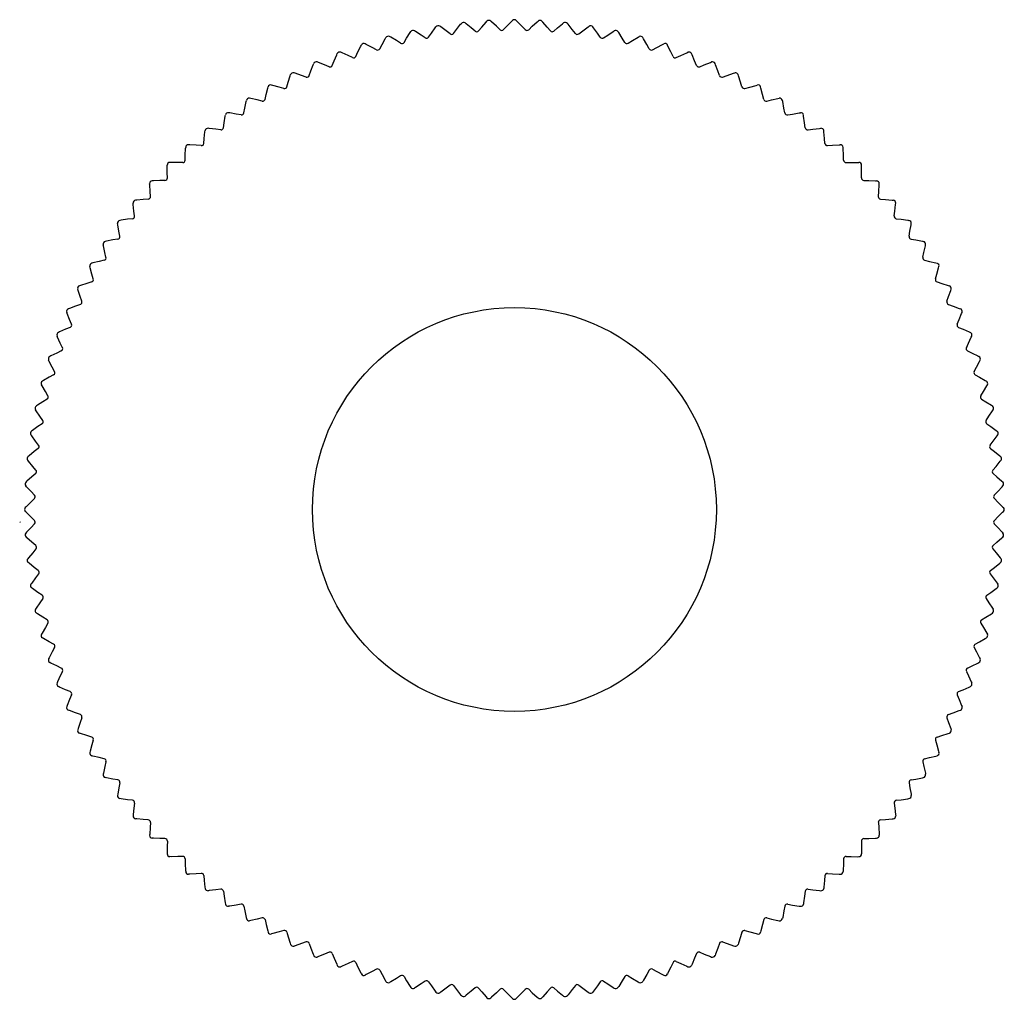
# Model space of a CAD drawing. Header units: millimetres. Extents: x 191.4 to 252.3, y 201.3 to 261.9.
import ezdxf

# ---------------------------------------------------------------- set-up
doc = ezdxf.new("R2010")
doc.units = ezdxf.units.MM
doc.layers.add('Default', color=7, linetype='Continuous')

msp = doc.modelspace()

# ---------------------------------------------------------------- linework, layer by layer
at = {"layer": 'Default', "color": 7, "linetype": 'Continuous'}
for p, q in [((217.112, 261.413), (217.158, 261.476)), ((217.456, 261.468), (217.393, 261.513)), ((217.783, 261.227), (217.456, 261.468)), ((218.427, 261.311), (218.679, 261.629)), ((218.679, 261.629), (218.729, 261.689)), ((219.026, 261.665), (218.965, 261.713)), ((219.34, 261.407), (219.026, 261.665)), ((219.786, 261.223), (219.987, 261.458)), ((219.987, 261.458), (220.256, 261.762)), ((220.256, 261.762), (220.308, 261.819)), ((220.604, 261.78), (220.546, 261.832)), ((220.904, 261.506), (220.604, 261.78)), ((221.128, 261.293), (220.904, 261.506)), ((221.34, 261.299), (221.552, 261.523)), ((221.552, 261.523), (221.837, 261.813)), ((221.837, 261.813), (221.893, 261.867)), ((222.186, 261.813), (222.13, 261.867)), ((222.471, 261.523), (222.186, 261.813)), ((222.683, 261.299), (222.471, 261.523)), ((222.895, 261.293), (223.119, 261.506)), ((223.119, 261.506), (223.419, 261.78)), ((223.419, 261.78), (223.477, 261.832)), ((223.767, 261.762), (223.715, 261.819)), ((224.036, 261.458), (223.767, 261.762)), ((224.237, 261.223), (224.036, 261.458)), ((224.683, 261.407), (224.997, 261.665)), ((224.997, 261.665), (225.058, 261.713)), ((225.344, 261.629), (225.294, 261.689)), ((225.597, 261.311), (225.344, 261.629)), ((226.24, 261.227), (226.567, 261.468)), ((226.567, 261.468), (226.63, 261.513)), ((226.911, 261.413), (226.865, 261.476)), ((214.359, 260.828), (214.291, 260.866)), ((214.709, 260.622), (214.359, 260.828)), ((215.34, 260.774), (215.558, 261.116)), ((215.558, 261.116), (215.601, 261.181)), ((215.899, 261.189), (215.834, 261.23)), ((216.238, 260.965), (215.899, 261.189)), ((216.493, 260.789), (216.238, 260.965)), ((216.701, 260.828), (216.876, 261.083)), ((216.876, 261.083), (217.112, 261.413)), ((218.028, 261.038), (217.783, 261.227)), ((218.239, 261.066), (218.427, 261.311)), ((219.574, 261.206), (219.34, 261.407)), ((224.449, 261.206), (224.683, 261.407)), ((225.784, 261.066), (225.597, 261.311)), ((225.995, 261.038), (226.24, 261.227)), ((227.147, 261.083), (226.911, 261.413)), ((227.322, 260.828), (227.147, 261.083)), ((227.53, 260.789), (227.785, 260.965)), ((227.785, 260.965), (228.124, 261.189)), ((228.124, 261.189), (228.189, 261.23)), ((228.465, 261.116), (228.422, 261.181)), ((228.683, 260.774), (228.465, 261.116)), ((229.314, 260.622), (229.664, 260.828)), ((229.664, 260.828), (229.732, 260.866)), ((212.326, 259.916), (212.508, 260.28)), ((212.508, 260.28), (212.544, 260.348)), ((212.839, 260.387), (212.77, 260.422)), ((213.2, 260.2), (212.839, 260.387)), ((213.675, 260.113), (213.822, 260.385)), ((213.822, 260.385), (214.022, 260.738)), ((214.022, 260.738), (214.062, 260.805)), ((214.972, 260.46), (214.709, 260.622)), ((215.179, 260.51), (215.34, 260.774)), ((228.844, 260.51), (228.683, 260.774)), ((229.051, 260.46), (229.314, 260.622)), ((230.001, 260.738), (229.961, 260.805)), ((230.201, 260.385), (230.001, 260.738)), ((230.348, 260.113), (230.201, 260.385)), ((230.823, 260.2), (231.184, 260.387)), ((231.184, 260.387), (231.253, 260.422)), ((231.515, 260.28), (231.479, 260.348)), ((231.697, 259.916), (231.515, 260.28)), ((210.857, 259.371), (211.019, 259.743)), ((211.019, 259.743), (211.052, 259.814)), ((211.345, 259.868), (211.274, 259.899)), ((211.715, 259.7), (211.345, 259.868)), ((211.993, 259.566), (211.715, 259.7)), ((212.194, 259.637), (212.326, 259.916)), ((213.471, 260.052), (213.2, 260.2)), ((230.552, 260.052), (230.823, 260.2)), ((231.829, 259.637), (231.697, 259.916)), ((232.03, 259.566), (232.308, 259.7)), ((232.308, 259.7), (232.678, 259.868)), ((232.678, 259.868), (232.749, 259.899)), ((233.004, 259.743), (232.971, 259.814)), ((233.166, 259.371), (233.004, 259.743)), ((209.419, 258.749), (209.561, 259.129)), ((209.561, 259.129), (209.59, 259.201)), ((209.88, 259.271), (209.807, 259.298)), ((210.258, 259.122), (209.88, 259.271)), ((210.543, 259.004), (210.258, 259.122)), ((210.739, 259.085), (210.857, 259.371)), ((233.284, 259.085), (233.166, 259.371)), ((233.48, 259.004), (233.765, 259.122)), ((233.765, 259.122), (234.143, 259.271)), ((234.143, 259.271), (234.216, 259.298)), ((234.462, 259.129), (234.433, 259.201)), ((234.604, 258.749), (234.462, 259.129)), ((208.015, 258.053), (208.137, 258.44)), ((208.137, 258.44), (208.162, 258.513)), ((208.448, 258.598), (208.374, 258.621)), ((208.833, 258.47), (208.448, 258.598)), ((209.124, 258.366), (208.833, 258.47)), ((209.316, 258.457), (209.419, 258.749)), ((234.707, 258.457), (234.604, 258.749)), ((234.899, 258.366), (235.19, 258.47)), ((235.19, 258.47), (235.575, 258.598)), ((235.575, 258.598), (235.649, 258.621)), ((235.886, 258.44), (235.861, 258.513)), ((236.008, 258.053), (235.886, 258.44)), ((207.053, 257.851), (206.978, 257.871)), ((207.445, 257.743), (207.053, 257.851)), ((207.928, 257.756), (208.015, 258.053)), ((236.095, 257.756), (236.008, 258.053)), ((236.578, 257.743), (236.97, 257.851)), ((236.97, 257.851), (237.045, 257.871)), ((206.578, 256.983), (206.649, 257.284)), ((206.649, 257.284), (206.751, 257.677)), ((206.751, 257.677), (206.772, 257.752)), ((207.741, 257.655), (207.445, 257.743)), ((236.282, 257.655), (236.578, 257.743)), ((237.272, 257.677), (237.251, 257.752)), ((237.374, 257.284), (237.272, 257.677)), ((237.445, 256.983), (237.374, 257.284)), ((205.326, 256.445), (205.407, 256.843)), ((205.407, 256.843), (205.424, 256.918)), ((205.7, 257.032), (205.624, 257.048)), ((206.096, 256.945), (205.7, 257.032)), ((206.397, 256.872), (206.096, 256.945)), ((237.626, 256.872), (237.927, 256.945)), ((237.927, 256.945), (238.323, 257.032)), ((238.323, 257.032), (238.399, 257.048)), ((238.616, 256.843), (238.599, 256.918)), ((238.697, 256.445), (238.616, 256.843)), ((204.109, 255.939), (204.122, 256.015)), ((204.391, 256.144), (204.314, 256.155)), ((204.791, 256.077), (204.391, 256.144)), ((205.095, 256.02), (204.791, 256.077)), ((205.27, 256.141), (205.326, 256.445)), ((238.753, 256.141), (238.697, 256.445)), ((238.928, 256.02), (239.232, 256.077)), ((239.232, 256.077), (239.632, 256.144)), ((239.632, 256.144), (239.709, 256.155)), ((239.914, 255.939), (239.901, 256.015)), ((204.008, 255.231), (204.048, 255.537)), ((204.048, 255.537), (204.109, 255.939)), ((239.975, 255.537), (239.914, 255.939)), ((240.015, 255.231), (239.975, 255.537)), ((202.82, 254.564), (202.859, 254.969)), ((202.859, 254.969), (202.868, 255.046)), ((203.13, 255.188), (203.053, 255.195)), ((203.533, 255.142), (203.13, 255.188)), ((203.84, 255.102), (203.533, 255.142)), ((240.183, 255.102), (240.49, 255.142)), ((240.49, 255.142), (240.893, 255.188)), ((240.893, 255.188), (240.97, 255.195)), ((241.164, 254.969), (241.155, 255.046)), ((241.203, 254.564), (241.164, 254.969)), ((201.921, 254.167), (201.844, 254.171)), ((202.326, 254.143), (201.921, 254.167)), ((202.634, 254.118), (202.326, 254.143)), ((202.796, 254.256), (202.82, 254.564)), ((241.227, 254.256), (241.203, 254.564)), ((241.389, 254.118), (241.697, 254.143)), ((241.697, 254.143), (242.102, 254.167)), ((242.102, 254.167), (242.179, 254.171)), ((201.636, 253.22), (201.644, 253.529)), ((201.644, 253.529), (201.662, 253.934)), ((201.662, 253.934), (201.667, 254.012)), ((242.361, 253.934), (242.356, 254.012)), ((242.379, 253.529), (242.361, 253.934)), ((242.387, 253.22), (242.379, 253.529)), ((200.521, 252.839), (200.521, 252.916)), ((200.767, 253.085), (200.69, 253.084)), ((201.173, 253.082), (200.767, 253.085)), ((201.482, 253.073), (201.173, 253.082)), ((242.541, 253.073), (242.85, 253.082)), ((242.85, 253.082), (243.256, 253.085)), ((243.256, 253.085), (243.333, 253.084)), ((243.502, 252.839), (243.502, 252.916)), ((200.524, 252.433), (200.521, 252.839)), ((200.532, 252.124), (200.524, 252.433)), ((243.491, 252.124), (243.499, 252.433)), ((243.499, 252.433), (243.502, 252.839)), ((199.438, 251.685), (199.435, 251.762)), ((199.463, 251.279), (199.438, 251.685)), ((199.671, 251.944), (199.594, 251.939)), ((200.077, 251.962), (199.671, 251.944)), ((200.386, 251.97), (200.077, 251.962)), ((243.637, 251.97), (243.946, 251.962)), ((243.946, 251.962), (244.352, 251.944)), ((244.352, 251.944), (244.429, 251.939)), ((244.56, 251.279), (244.585, 251.685)), ((244.585, 251.685), (244.588, 251.762)), ((199.487, 250.971), (199.463, 251.279)), ((244.536, 250.971), (244.56, 251.279)), ((198.418, 250.476), (198.41, 250.553)), ((198.463, 250.072), (198.418, 250.476)), ((198.637, 250.747), (198.56, 250.738)), ((199.041, 250.786), (198.637, 250.747)), ((199.349, 250.81), (199.041, 250.786)), ((244.674, 250.81), (244.982, 250.786)), ((244.982, 250.786), (245.386, 250.747)), ((245.386, 250.747), (245.463, 250.738)), ((245.56, 250.072), (245.605, 250.476)), ((245.605, 250.476), (245.613, 250.553)), ((198.504, 249.766), (198.463, 250.072)), ((245.519, 249.766), (245.56, 250.072)), ((197.462, 249.215), (197.451, 249.292)), ((197.667, 249.497), (197.59, 249.484)), ((198.068, 249.557), (197.667, 249.497)), ((198.375, 249.597), (198.068, 249.557)), ((245.648, 249.597), (245.955, 249.557)), ((245.955, 249.557), (246.356, 249.497)), ((246.356, 249.497), (246.433, 249.484)), ((246.561, 249.215), (246.572, 249.292)), ((197.529, 248.815), (197.462, 249.215)), ((197.585, 248.511), (197.529, 248.815)), ((246.438, 248.511), (246.494, 248.815)), ((246.494, 248.815), (246.561, 249.215)), ((196.763, 248.199), (196.688, 248.182)), ((197.161, 248.28), (196.763, 248.199)), ((197.465, 248.336), (197.161, 248.28)), ((246.558, 248.336), (246.862, 248.28)), ((246.862, 248.28), (247.26, 248.199)), ((247.26, 248.199), (247.335, 248.182)), ((196.573, 247.906), (196.558, 247.982)), ((196.661, 247.51), (196.573, 247.906)), ((196.733, 247.209), (196.661, 247.51)), ((247.29, 247.209), (247.362, 247.51)), ((247.362, 247.51), (247.45, 247.906)), ((247.45, 247.906), (247.465, 247.982)), ((195.929, 246.854), (195.854, 246.834)), ((196.322, 246.956), (195.929, 246.854)), ((196.622, 247.028), (196.322, 246.956)), ((247.401, 247.028), (247.701, 246.956)), ((247.701, 246.956), (248.094, 246.854)), ((248.094, 246.854), (248.169, 246.834)), ((195.754, 246.552), (195.735, 246.628)), ((195.863, 246.161), (195.754, 246.552)), ((248.16, 246.161), (248.269, 246.552)), ((248.269, 246.552), (248.288, 246.628)), ((195.553, 245.591), (195.166, 245.468)), ((195.85, 245.678), (195.553, 245.591)), ((195.951, 245.865), (195.863, 246.161)), ((248.072, 245.865), (248.16, 246.161)), ((248.173, 245.678), (248.47, 245.591)), ((248.47, 245.591), (248.857, 245.468)), ((195.008, 245.158), (194.984, 245.232)), ((195.136, 244.773), (195.008, 245.158)), ((195.166, 245.468), (195.092, 245.444)), ((248.857, 245.468), (248.931, 245.444)), ((248.887, 244.773), (249.015, 245.158)), ((249.015, 245.158), (249.039, 245.232)), ((195.24, 244.481), (195.136, 244.773)), ((248.783, 244.481), (248.887, 244.773)), ((194.335, 243.726), (194.308, 243.799)), ((194.477, 244.044), (194.404, 244.016)), ((194.857, 244.187), (194.477, 244.044)), ((195.148, 244.29), (194.857, 244.187)), ((248.875, 244.29), (249.166, 244.187)), ((249.166, 244.187), (249.546, 244.044)), ((249.546, 244.044), (249.619, 244.016)), ((249.688, 243.726), (249.715, 243.799)), ((194.483, 243.348), (194.335, 243.726)), ((194.602, 243.063), (194.483, 243.348)), ((249.421, 243.063), (249.54, 243.348)), ((249.54, 243.348), (249.688, 243.726)), ((193.863, 242.586), (193.792, 242.554)), ((194.235, 242.748), (193.863, 242.586)), ((194.521, 242.866), (194.235, 242.748)), ((249.502, 242.866), (249.788, 242.748)), ((249.788, 242.748), (250.16, 242.586)), ((250.16, 242.586), (250.231, 242.554)), ((193.738, 242.261), (193.707, 242.332)), ((193.906, 241.891), (193.738, 242.261)), ((250.117, 241.891), (250.285, 242.261)), ((250.285, 242.261), (250.316, 242.332)), ((193.968, 241.412), (193.689, 241.279)), ((194.039, 241.612), (193.906, 241.891)), ((249.984, 241.612), (250.117, 241.891)), ((250.055, 241.412), (250.334, 241.279)), ((193.218, 240.766), (193.184, 240.836)), ((193.406, 240.406), (193.218, 240.766)), ((193.326, 241.098), (193.257, 241.062)), ((193.689, 241.279), (193.326, 241.098)), ((250.334, 241.279), (250.697, 241.098)), ((250.618, 240.406), (250.805, 240.766)), ((250.697, 241.098), (250.766, 241.062)), ((250.805, 240.766), (250.839, 240.836)), ((193.553, 240.135), (193.406, 240.406)), ((250.47, 240.135), (250.618, 240.406)), ((192.868, 239.584), (192.801, 239.544)), ((193.221, 239.784), (192.868, 239.584)), ((193.493, 239.931), (193.221, 239.784)), ((250.53, 239.931), (250.802, 239.784)), ((250.802, 239.784), (251.155, 239.584)), ((251.155, 239.584), (251.222, 239.544)), ((192.778, 239.247), (192.74, 239.314)), ((192.984, 238.897), (192.778, 239.247)), ((193.145, 238.634), (192.984, 238.897)), ((250.878, 238.634), (251.039, 238.897)), ((251.039, 238.897), (251.245, 239.247)), ((251.245, 239.247), (251.283, 239.314)), ((193.096, 238.427), (192.832, 238.266)), ((250.927, 238.427), (251.191, 238.266)), ((192.417, 237.707), (192.376, 237.772)), ((192.641, 237.368), (192.417, 237.707)), ((192.49, 238.047), (192.425, 238.005)), ((192.832, 238.266), (192.49, 238.047)), ((251.191, 238.266), (251.533, 238.047)), ((251.382, 237.368), (251.606, 237.707)), ((251.533, 238.047), (251.598, 238.005)), ((251.606, 237.707), (251.647, 237.772)), ((192.817, 237.113), (192.641, 237.368)), ((251.207, 237.113), (251.382, 237.368)), ((192.192, 236.494), (192.13, 236.447)), ((192.523, 236.73), (192.192, 236.494)), ((192.778, 236.904), (192.523, 236.73)), ((251.245, 236.904), (251.5, 236.73)), ((251.5, 236.73), (251.831, 236.494)), ((251.831, 236.494), (251.893, 236.447)), ((192.138, 236.149), (192.093, 236.212)), ((192.379, 235.823), (192.138, 236.149)), ((251.644, 235.823), (251.885, 236.149)), ((251.885, 236.149), (251.93, 236.212)), ((192.54, 235.367), (192.294, 235.179)), ((192.568, 235.578), (192.379, 235.823)), ((251.455, 235.578), (251.644, 235.823)), ((251.483, 235.367), (251.729, 235.179)), ((191.94, 234.58), (191.892, 234.64)), ((191.977, 234.926), (191.917, 234.877)), ((192.294, 235.179), (191.977, 234.926)), ((251.729, 235.179), (252.046, 234.926)), ((252.046, 234.926), (252.106, 234.877)), ((252.083, 234.58), (252.131, 234.64)), ((192.199, 234.266), (191.94, 234.58)), ((192.4, 234.031), (192.199, 234.266)), ((251.623, 234.031), (251.824, 234.266)), ((251.824, 234.266), (252.083, 234.58)), ((192.148, 233.619), (191.844, 233.35)), ((192.383, 233.82), (192.148, 233.619)), ((251.64, 233.82), (251.875, 233.619)), ((251.875, 233.619), (252.179, 233.35)), ((191.825, 233.002), (191.774, 233.06)), ((191.844, 233.35), (191.787, 233.297)), ((192.1, 232.702), (191.825, 233.002)), ((251.923, 232.702), (252.198, 233.002)), ((252.179, 233.35), (252.236, 233.297)), ((252.198, 233.002), (252.249, 233.06)), ((192.307, 232.266), (192.083, 232.053)), ((192.313, 232.478), (192.1, 232.702)), ((251.71, 232.478), (251.923, 232.702)), ((251.716, 232.266), (251.94, 232.053)), ((191.793, 231.769), (191.739, 231.713)), ((192.083, 232.053), (191.793, 231.769)), ((251.94, 232.053), (252.23, 231.769)), ((252.23, 231.769), (252.284, 231.713)), ((191.793, 231.42), (191.739, 231.475)), ((192.083, 231.135), (191.793, 231.42)), ((192.307, 230.923), (192.083, 231.135)), ((251.716, 230.923), (251.94, 231.135)), ((251.94, 231.135), (252.23, 231.42)), ((252.23, 231.42), (252.284, 231.475)), ((191.413, 230.819), (191.394, 230.84)), ((191.413, 230.819), (191.395, 230.797)), ((192.1, 230.486), (191.825, 230.187)), ((192.313, 230.71), (192.1, 230.486)), ((251.71, 230.71), (251.923, 230.486)), ((251.923, 230.486), (252.198, 230.187)), ((191.825, 230.187), (191.774, 230.129)), ((191.844, 229.839), (191.787, 229.891)), ((192.148, 229.569), (191.844, 229.839)), ((251.875, 229.569), (252.179, 229.839)), ((252.179, 229.839), (252.236, 229.891)), ((252.198, 230.187), (252.249, 230.129)), ((192.383, 229.369), (192.148, 229.569)), ((192.4, 229.157), (192.199, 228.922)), ((251.623, 229.157), (251.824, 228.922)), ((251.64, 229.369), (251.875, 229.569)), ((191.94, 228.609), (191.892, 228.548)), ((192.199, 228.922), (191.94, 228.609)), ((251.824, 228.922), (252.083, 228.609)), ((252.083, 228.609), (252.131, 228.548)), ((191.977, 228.262), (191.917, 228.312)), ((192.294, 228.009), (191.977, 228.262)), ((192.54, 227.821), (192.294, 228.009)), ((251.483, 227.821), (251.729, 228.009)), ((251.729, 228.009), (252.046, 228.262)), ((252.046, 228.262), (252.106, 228.312)), ((192.379, 227.366), (192.138, 227.039)), ((192.568, 227.611), (192.379, 227.366)), ((251.455, 227.611), (251.644, 227.366)), ((251.644, 227.366), (251.885, 227.039)), ((192.138, 227.039), (192.093, 226.976)), ((192.192, 226.695), (192.13, 226.741)), ((192.523, 226.459), (192.192, 226.695)), ((251.5, 226.459), (251.831, 226.695)), ((251.831, 226.695), (251.893, 226.741)), ((251.885, 227.039), (251.93, 226.976)), ((192.778, 226.284), (192.523, 226.459)), ((251.245, 226.284), (251.5, 226.459)), ((192.417, 225.482), (192.376, 225.417)), ((192.641, 225.821), (192.417, 225.482)), ((192.817, 226.075), (192.641, 225.821)), ((251.207, 226.075), (251.382, 225.821)), ((251.382, 225.821), (251.606, 225.482)), ((251.606, 225.482), (251.647, 225.417)), ((192.49, 225.141), (192.425, 225.184)), ((192.832, 224.923), (192.49, 225.141)), ((193.096, 224.761), (192.832, 224.923)), ((250.927, 224.761), (251.191, 224.923)), ((251.191, 224.923), (251.533, 225.141)), ((251.533, 225.141), (251.598, 225.184)), ((192.984, 224.291), (192.778, 223.941)), ((193.145, 224.555), (192.984, 224.291)), ((250.878, 224.555), (251.039, 224.291)), ((251.039, 224.291), (251.245, 223.941)), ((192.778, 223.941), (192.74, 223.874)), ((251.245, 223.941), (251.283, 223.874)), ((192.868, 223.605), (192.801, 223.644)), ((193.221, 223.405), (192.868, 223.605)), ((193.493, 223.257), (193.221, 223.405)), ((193.553, 223.054), (193.406, 222.782)), ((250.47, 223.054), (250.618, 222.782)), ((250.53, 223.257), (250.802, 223.405)), ((250.802, 223.405), (251.155, 223.605)), ((251.155, 223.605), (251.222, 223.644)), ((193.406, 222.782), (193.218, 222.422)), ((250.618, 222.782), (250.805, 222.422)), ((193.218, 222.422), (193.184, 222.353)), ((193.326, 222.09), (193.257, 222.126)), ((193.689, 221.909), (193.326, 222.09)), ((193.968, 221.776), (193.689, 221.909)), ((250.055, 221.776), (250.334, 221.909)), ((250.334, 221.909), (250.697, 222.09)), ((250.697, 222.09), (250.766, 222.126)), ((250.805, 222.422), (250.839, 222.353)), ((193.906, 221.297), (193.738, 220.928)), ((194.039, 221.576), (193.906, 221.297)), ((249.984, 221.576), (250.117, 221.297)), ((250.117, 221.297), (250.285, 220.928)), ((193.738, 220.928), (193.707, 220.857)), ((193.863, 220.602), (193.792, 220.634)), ((194.235, 220.44), (193.863, 220.602)), ((249.788, 220.44), (250.16, 220.602)), ((250.16, 220.602), (250.231, 220.634)), ((250.285, 220.928), (250.316, 220.857)), ((194.521, 220.322), (194.235, 220.44)), ((194.602, 220.126), (194.483, 219.84)), ((249.421, 220.126), (249.54, 219.84)), ((249.502, 220.322), (249.788, 220.44)), ((194.335, 219.463), (194.308, 219.39)), ((194.483, 219.84), (194.335, 219.463)), ((249.54, 219.84), (249.688, 219.463)), ((249.688, 219.463), (249.715, 219.39)), ((194.477, 219.144), (194.404, 219.173)), ((194.857, 219.002), (194.477, 219.144)), ((195.148, 218.899), (194.857, 219.002)), ((248.875, 218.899), (249.166, 219.002)), ((249.166, 219.002), (249.546, 219.144)), ((249.546, 219.144), (249.619, 219.173)), ((195.136, 218.416), (195.008, 218.031)), ((195.24, 218.707), (195.136, 218.416)), ((248.783, 218.707), (248.887, 218.416)), ((248.887, 218.416), (249.015, 218.031)), ((195.008, 218.031), (194.984, 217.957)), ((195.166, 217.72), (195.092, 217.745)), ((195.553, 217.598), (195.166, 217.72)), ((195.85, 217.51), (195.553, 217.598)), ((248.173, 217.51), (248.47, 217.598)), ((248.47, 217.598), (248.857, 217.72)), ((248.857, 217.72), (248.931, 217.745)), ((249.015, 218.031), (249.039, 217.957)), ((195.863, 217.027), (195.754, 216.636)), ((195.951, 217.324), (195.863, 217.027)), ((248.072, 217.324), (248.16, 217.027)), ((248.16, 217.027), (248.269, 216.636)), ((195.754, 216.636), (195.735, 216.561)), ((195.929, 216.334), (195.854, 216.355)), ((196.322, 216.232), (195.929, 216.334)), ((247.701, 216.232), (248.094, 216.334)), ((248.094, 216.334), (248.169, 216.355)), ((248.269, 216.636), (248.288, 216.561)), ((196.622, 216.16), (196.322, 216.232)), ((196.733, 215.979), (196.661, 215.679)), ((247.29, 215.979), (247.362, 215.679)), ((247.401, 216.16), (247.701, 216.232)), ((196.573, 215.282), (196.558, 215.206)), ((196.661, 215.679), (196.573, 215.282)), ((247.362, 215.679), (247.45, 215.282)), ((247.45, 215.282), (247.465, 215.206)), ((196.763, 214.99), (196.688, 215.007)), ((197.161, 214.909), (196.763, 214.99)), ((197.465, 214.853), (197.161, 214.909)), ((197.585, 214.678), (197.529, 214.374)), ((246.438, 214.678), (246.494, 214.374)), ((246.558, 214.853), (246.862, 214.909)), ((246.862, 214.909), (247.26, 214.99)), ((247.26, 214.99), (247.335, 215.007)), ((197.462, 213.973), (197.451, 213.897)), ((197.529, 214.374), (197.462, 213.973)), ((246.494, 214.374), (246.561, 213.973)), ((246.561, 213.973), (246.572, 213.897)), ((197.667, 213.691), (197.59, 213.704)), ((198.068, 213.631), (197.667, 213.691)), ((198.375, 213.591), (198.068, 213.631)), ((198.504, 213.423), (198.463, 213.116)), ((245.519, 213.423), (245.56, 213.116)), ((245.648, 213.591), (245.955, 213.631)), ((245.955, 213.631), (246.356, 213.691)), ((246.356, 213.691), (246.433, 213.704)), ((198.418, 212.713), (198.41, 212.635)), ((198.463, 213.116), (198.418, 212.713)), ((245.56, 213.116), (245.605, 212.713)), ((245.605, 212.713), (245.613, 212.635)), ((198.637, 212.442), (198.56, 212.451)), ((199.041, 212.403), (198.637, 212.442)), ((199.349, 212.379), (199.041, 212.403)), ((199.487, 212.217), (199.463, 211.909)), ((244.536, 212.217), (244.56, 211.909)), ((244.674, 212.379), (244.982, 212.403)), ((244.982, 212.403), (245.386, 212.442)), ((245.386, 212.442), (245.463, 212.451)), ((199.438, 211.504), (199.435, 211.426)), ((199.463, 211.909), (199.438, 211.504)), ((244.56, 211.909), (244.585, 211.504)), ((244.585, 211.504), (244.588, 211.426)), ((199.671, 211.245), (199.594, 211.25)), ((200.077, 211.227), (199.671, 211.245)), ((200.386, 211.219), (200.077, 211.227)), ((200.532, 211.065), (200.524, 210.756)), ((243.491, 211.065), (243.499, 210.756)), ((243.637, 211.219), (243.946, 211.227)), ((243.946, 211.227), (244.352, 211.245)), ((244.352, 211.245), (244.429, 211.25)), ((200.524, 210.756), (200.521, 210.35)), ((200.521, 210.35), (200.521, 210.272)), ((243.499, 210.756), (243.502, 210.35)), ((243.502, 210.35), (243.502, 210.272)), ((200.767, 210.103), (200.69, 210.104)), ((201.173, 210.107), (200.767, 210.103)), ((201.482, 210.115), (201.173, 210.107)), ((201.636, 209.969), (201.644, 209.66)), ((201.644, 209.66), (201.662, 209.254)), ((242.379, 209.66), (242.361, 209.254)), ((242.387, 209.969), (242.379, 209.66)), ((242.541, 210.115), (242.85, 210.107)), ((242.85, 210.107), (243.256, 210.103)), ((243.256, 210.103), (243.333, 210.104)), ((201.662, 209.254), (201.667, 209.177)), ((201.921, 209.021), (201.844, 209.018)), ((202.326, 209.045), (201.921, 209.021)), ((202.634, 209.07), (202.326, 209.045)), ((241.389, 209.07), (241.697, 209.045)), ((241.697, 209.045), (242.102, 209.021)), ((242.102, 209.021), (242.179, 209.018)), ((242.361, 209.254), (242.356, 209.177)), ((202.796, 208.932), (202.82, 208.624)), ((202.82, 208.624), (202.859, 208.22)), ((241.203, 208.624), (241.164, 208.22)), ((241.227, 208.932), (241.203, 208.624)), ((202.859, 208.22), (202.868, 208.143)), ((203.13, 208), (203.053, 207.993)), ((203.533, 208.046), (203.13, 208)), ((203.84, 208.087), (203.533, 208.046)), ((204.008, 207.958), (204.048, 207.651)), ((240.015, 207.958), (239.975, 207.651)), ((240.183, 208.087), (240.49, 208.046)), ((240.49, 208.046), (240.893, 208)), ((240.893, 208), (240.97, 207.993)), ((241.164, 208.22), (241.155, 208.143)), ((204.048, 207.651), (204.109, 207.249)), ((204.109, 207.249), (204.122, 207.173)), ((239.914, 207.249), (239.901, 207.173)), ((239.975, 207.651), (239.914, 207.249)), ((204.391, 207.045), (204.314, 207.033)), ((204.791, 207.111), (204.391, 207.045)), ((205.095, 207.168), (204.791, 207.111)), ((205.27, 207.048), (205.326, 206.744)), ((205.326, 206.744), (205.407, 206.346)), ((238.697, 206.744), (238.616, 206.346)), ((238.753, 207.048), (238.697, 206.744)), ((238.928, 207.168), (239.232, 207.111)), ((239.232, 207.111), (239.632, 207.045)), ((239.632, 207.045), (239.709, 207.033)), ((205.407, 206.346), (205.424, 206.27)), ((205.7, 206.156), (205.624, 206.141)), ((206.096, 206.244), (205.7, 206.156)), ((206.397, 206.316), (206.096, 206.244)), ((206.578, 206.205), (206.649, 205.905)), ((237.445, 206.205), (237.374, 205.905)), ((237.626, 206.316), (237.927, 206.244)), ((237.927, 206.244), (238.323, 206.156)), ((238.323, 206.156), (238.399, 206.141)), ((238.616, 206.346), (238.599, 206.27)), ((206.649, 205.905), (206.751, 205.511)), ((206.751, 205.511), (206.772, 205.437)), ((207.445, 205.445), (207.053, 205.337)), ((207.741, 205.534), (207.445, 205.445)), ((207.928, 205.432), (208.015, 205.136)), ((236.095, 205.432), (236.008, 205.136)), ((236.282, 205.534), (236.578, 205.445)), ((236.578, 205.445), (236.97, 205.337)), ((237.272, 205.511), (237.251, 205.437)), ((237.374, 205.905), (237.272, 205.511)), ((207.053, 205.337), (206.978, 205.318)), ((208.015, 205.136), (208.137, 204.749)), ((209.124, 204.822), (208.833, 204.719)), ((234.899, 204.822), (235.19, 204.719)), ((236.008, 205.136), (235.886, 204.749)), ((236.97, 205.337), (237.045, 205.318)), ((208.137, 204.749), (208.162, 204.675)), ((208.448, 204.59), (208.374, 204.567)), ((208.833, 204.719), (208.448, 204.59)), ((209.316, 204.731), (209.419, 204.439)), ((209.419, 204.439), (209.561, 204.059)), ((210.543, 204.185), (210.258, 204.066)), ((233.48, 204.185), (233.765, 204.066)), ((234.604, 204.439), (234.462, 204.059)), ((234.707, 204.731), (234.604, 204.439)), ((235.19, 204.719), (235.575, 204.59)), ((235.575, 204.59), (235.649, 204.567)), ((235.886, 204.749), (235.861, 204.675)), ((209.561, 204.059), (209.59, 203.987)), ((209.88, 203.917), (209.807, 203.89)), ((210.258, 204.066), (209.88, 203.917)), ((210.739, 204.103), (210.857, 203.818)), ((210.857, 203.818), (211.019, 203.445)), ((211.993, 203.622), (211.715, 203.489)), ((212.194, 203.551), (212.326, 203.272)), ((231.829, 203.551), (231.697, 203.272)), ((232.03, 203.622), (232.308, 203.489)), ((233.166, 203.818), (233.004, 203.445)), ((233.284, 204.103), (233.166, 203.818)), ((233.765, 204.066), (234.143, 203.917)), ((234.143, 203.917), (234.216, 203.89)), ((234.462, 204.059), (234.433, 203.987)), ((211.019, 203.445), (211.052, 203.375)), ((211.345, 203.32), (211.274, 203.29)), ((211.715, 203.489), (211.345, 203.32)), ((212.326, 203.272), (212.508, 202.909)), ((213.2, 202.988), (212.839, 202.801)), ((213.471, 203.136), (213.2, 202.988)), ((213.675, 203.076), (213.822, 202.804)), ((230.348, 203.076), (230.201, 202.804)), ((230.552, 203.136), (230.823, 202.988)), ((230.823, 202.988), (231.184, 202.801)), ((231.697, 203.272), (231.515, 202.909)), ((232.308, 203.489), (232.678, 203.32)), ((232.678, 203.32), (232.749, 203.29)), ((233.004, 203.445), (232.971, 203.375)), ((212.508, 202.909), (212.544, 202.84)), ((212.839, 202.801), (212.77, 202.767)), ((213.822, 202.804), (214.022, 202.451)), ((214.022, 202.451), (214.062, 202.384)), ((214.359, 202.36), (214.291, 202.322)), ((214.709, 202.566), (214.359, 202.36)), ((214.972, 202.728), (214.709, 202.566)), ((215.179, 202.679), (215.34, 202.415)), ((215.34, 202.415), (215.558, 202.072)), ((216.493, 202.399), (216.238, 202.224)), ((216.701, 202.361), (216.876, 202.106)), ((227.322, 202.361), (227.147, 202.106)), ((227.53, 202.399), (227.785, 202.224)), ((228.683, 202.415), (228.465, 202.072)), ((228.844, 202.679), (228.683, 202.415)), ((229.051, 202.728), (229.314, 202.566)), ((229.314, 202.566), (229.664, 202.36)), ((229.664, 202.36), (229.732, 202.322)), ((230.001, 202.451), (229.961, 202.384)), ((230.201, 202.804), (230.001, 202.451)), ((231.184, 202.801), (231.253, 202.767)), ((231.515, 202.909), (231.479, 202.84)), ((215.558, 202.072), (215.601, 202.008)), ((215.899, 202), (215.834, 201.958)), ((216.238, 202.224), (215.899, 202)), ((216.876, 202.106), (217.112, 201.775)), ((217.112, 201.775), (217.158, 201.713)), ((217.456, 201.721), (217.393, 201.676)), ((217.783, 201.962), (217.456, 201.721)), ((218.028, 202.15), (217.783, 201.962)), ((218.239, 202.123), (218.427, 201.877)), ((218.427, 201.877), (218.679, 201.56)), ((219.34, 201.781), (219.026, 201.523)), ((219.574, 201.982), (219.34, 201.781)), ((219.786, 201.966), (219.987, 201.73)), ((219.987, 201.73), (220.256, 201.426)), ((221.128, 201.895), (220.904, 201.682)), ((221.34, 201.89), (221.552, 201.665)), ((222.683, 201.89), (222.471, 201.665)), ((222.895, 201.895), (223.119, 201.682)), ((224.036, 201.73), (223.767, 201.426)), ((224.237, 201.966), (224.036, 201.73)), ((224.449, 201.982), (224.683, 201.781)), ((224.683, 201.781), (224.997, 201.523)), ((225.597, 201.877), (225.344, 201.56)), ((225.784, 202.123), (225.597, 201.877)), ((225.995, 202.15), (226.24, 201.962)), ((226.24, 201.962), (226.567, 201.721)), ((226.567, 201.721), (226.63, 201.676)), ((226.911, 201.775), (226.865, 201.713)), ((227.147, 202.106), (226.911, 201.775)), ((227.785, 202.224), (228.124, 202)), ((228.124, 202), (228.189, 201.958)), ((228.465, 202.072), (228.422, 202.008)), ((218.679, 201.56), (218.729, 201.5)), ((219.026, 201.523), (218.965, 201.475)), ((220.256, 201.426), (220.308, 201.369)), ((220.604, 201.408), (220.546, 201.357)), ((220.904, 201.682), (220.604, 201.408)), ((221.552, 201.665), (221.837, 201.376)), ((221.837, 201.376), (221.893, 201.322)), ((222.186, 201.376), (222.13, 201.322)), ((222.471, 201.665), (222.186, 201.376)), ((223.119, 201.682), (223.419, 201.408)), ((223.419, 201.408), (223.477, 201.357)), ((223.767, 201.426), (223.715, 201.369)), ((224.997, 201.523), (225.058, 201.475)), ((225.344, 201.56), (225.294, 201.5))]:
    msp.add_line(p, q, dxfattribs=at)
msp.add_circle((222.012, 231.594), 12.5, dxfattribs=at)
for centre, radius, start, end in [((217.295, 261.374), 0.17, 54.61536, 143.38464), ((218.86, 261.58), 0.17, 51.61536, 140.38464), ((220.434, 261.704), 0.17, 48.61536, 137.38464), ((222.012, 261.745), 0.17, 45.61536, 134.38464), ((223.589, 261.704), 0.17, 42.61536, 131.38464), ((225.163, 261.58), 0.17, 39.61536, 128.38464), ((226.728, 261.374), 0.17, 36.61536, 125.38464), ((214.208, 260.718), 0.17, 60.61536, 149.38464), ((215.743, 261.086), 0.17, 57.61536, 146.38464), ((216.578, 260.913), 0.15, 235.43268, 325.56732), ((218.119, 261.157), 0.15, 232.43268, 322.56732), ((219.672, 261.32), 0.15, 229.43268, 319.56732), ((221.231, 261.402), 0.15, 226.43268, 316.56732), ((222.792, 261.402), 0.15, 223.43268, 313.56732), ((224.351, 261.32), 0.15, 220.43268, 310.56732), ((225.904, 261.157), 0.15, 217.43268, 307.56732), ((227.445, 260.913), 0.15, 214.43268, 304.56732), ((228.28, 261.086), 0.17, 33.61536, 122.38464), ((229.815, 260.718), 0.17, 30.61536, 119.38464), ((212.694, 260.27), 0.17, 63.61536, 152.38464), ((215.051, 260.588), 0.15, 238.43268, 328.56732), ((228.972, 260.588), 0.15, 211.43268, 301.56732), ((231.329, 260.27), 0.17, 27.61536, 116.38464), ((211.206, 259.743), 0.17, 66.61536, 155.38464), ((212.058, 259.702), 0.15, 244.43268, 334.56732), ((213.543, 260.184), 0.15, 241.43268, 331.56732), ((230.48, 260.184), 0.15, 208.43268, 298.56732), ((231.965, 259.702), 0.15, 205.43268, 295.56732), ((232.817, 259.743), 0.17, 24.61536, 113.38464), ((209.748, 259.139), 0.17, 69.61536, 158.38464), ((210.601, 259.142), 0.15, 247.43268, 337.56732), ((233.422, 259.142), 0.15, 202.43268, 292.56732), ((234.275, 259.139), 0.17, 21.61536, 110.38464), ((208.323, 258.459), 0.17, 72.61536, 161.38464), ((209.175, 258.507), 0.15, 250.43268, 340.56732), ((234.848, 258.507), 0.15, 199.43268, 289.56732), ((235.7, 258.459), 0.17, 18.61536, 107.38464), ((206.936, 257.706), 0.17, 75.61536, 164.38464), ((237.087, 257.706), 0.17, 15.61536, 104.38464), ((207.784, 257.799), 0.15, 253.43268, 343.56732), ((236.239, 257.799), 0.15, 196.43268, 286.56732), ((205.59, 256.881), 0.17, 78.61536, 167.38464), ((206.432, 257.018), 0.15, 256.43268, 346.56732), ((237.591, 257.018), 0.15, 193.43268, 283.56732), ((238.433, 256.881), 0.17, 12.61536, 101.38464), ((204.289, 255.987), 0.17, 81.61536, 170.38464), ((205.123, 256.168), 0.15, 259.43268, 349.56732), ((238.901, 256.168), 0.15, 190.43268, 280.56732), ((239.734, 255.987), 0.17, 9.61536, 98.38464), ((203.037, 255.026), 0.17, 84.61536, 173.38464), ((203.86, 255.25), 0.15, 262.43268, 352.56732), ((240.163, 255.25), 0.15, 187.43268, 277.56732), ((240.986, 255.026), 0.17, 6.61536, 95.38464), ((201.836, 254.001), 0.17, 87.61536, 176.38464), ((202.646, 254.268), 0.15, 265.43268, 355.56732), ((241.377, 254.268), 0.15, 184.43268, 274.56732), ((242.187, 254.001), 0.17, 3.61536, 92.38464), ((200.691, 252.914), 0.17, 90.61536, 179.38464), ((201.486, 253.223), 0.15, 268.43268, 358.56732), ((242.537, 253.223), 0.15, 181.43268, 271.56732), ((243.332, 252.914), 0.17, 0.61536, 89.38464), ((199.605, 251.769), 0.17, 93.61536, 182.38464), ((200.382, 252.119), 0.15, 271.43268, 1.56732), ((243.641, 252.119), 0.15, 178.43268, 268.56732), ((244.418, 251.769), 0.17, 357.61536, 86.38464), ((198.58, 250.569), 0.17, 96.61536, 185.38464), ((199.338, 250.959), 0.15, 274.43268, 4.56732), ((244.685, 250.959), 0.15, 175.43268, 265.56732), ((245.443, 250.569), 0.17, 354.61536, 83.38464), ((197.619, 249.317), 0.17, 99.61536, 188.38464), ((198.355, 249.746), 0.15, 277.43268, 7.56732), ((245.668, 249.746), 0.15, 172.43268, 262.56732), ((246.404, 249.317), 0.17, 351.61536, 80.38464), ((196.725, 248.016), 0.17, 102.61536, 191.38464), ((197.438, 248.483), 0.15, 280.43268, 10.56732), ((246.585, 248.483), 0.15, 169.43268, 259.56732), ((247.298, 248.016), 0.17, 348.61536, 77.38464), ((195.9, 246.67), 0.17, 105.61536, 194.38464), ((196.588, 247.174), 0.15, 283.43268, 13.56732), ((247.435, 247.174), 0.15, 166.43268, 256.56732), ((248.123, 246.67), 0.17, 345.61536, 74.38464), ((195.807, 245.822), 0.15, 286.43268, 16.56732), ((248.216, 245.822), 0.15, 163.43268, 253.56732), ((195.147, 245.283), 0.17, 108.61536, 197.38464), ((248.876, 245.283), 0.17, 342.61536, 71.38464), ((195.098, 244.431), 0.15, 289.43268, 19.56732), ((248.925, 244.431), 0.15, 160.43268, 250.56732), ((194.467, 243.858), 0.17, 111.61536, 200.38464), ((249.556, 243.858), 0.17, 339.61536, 68.38464), ((193.863, 242.399), 0.17, 114.61536, 203.38464), ((194.463, 243.005), 0.15, 292.43268, 22.56732), ((249.56, 243.005), 0.15, 157.43268, 247.56732), ((250.16, 242.399), 0.17, 336.61536, 65.38464), ((193.904, 241.548), 0.15, 295.43268, 25.56732), ((250.119, 241.548), 0.15, 154.43268, 244.56732), ((193.336, 240.911), 0.17, 117.61536, 206.38464), ((250.687, 240.911), 0.17, 333.61536, 62.38464), ((193.422, 240.063), 0.15, 298.43268, 28.56732), ((250.601, 240.063), 0.15, 151.43268, 241.56732), ((192.888, 239.398), 0.17, 120.61536, 209.38464), ((251.135, 239.398), 0.17, 330.61536, 59.38464), ((193.018, 238.555), 0.15, 301.43268, 31.56732), ((251.005, 238.555), 0.15, 148.43268, 238.56732), ((192.519, 237.863), 0.17, 123.61536, 212.38464), ((251.504, 237.863), 0.17, 327.61536, 56.38464), ((192.693, 237.028), 0.15, 304.43268, 34.56732), ((251.33, 237.028), 0.15, 145.43268, 235.56732), ((192.232, 236.311), 0.17, 126.61536, 215.38464), ((251.791, 236.311), 0.17, 324.61536, 53.38464), ((192.449, 235.486), 0.15, 307.43268, 37.56732), ((251.574, 235.486), 0.15, 142.43268, 232.56732), ((192.026, 234.746), 0.17, 129.61536, 218.38464), ((251.997, 234.746), 0.17, 321.61536, 50.38464), ((192.286, 233.934), 0.15, 310.43268, 40.56732), ((251.737, 233.934), 0.15, 139.43268, 229.56732), ((191.902, 233.172), 0.17, 132.61536, 221.38464), ((252.121, 233.172), 0.17, 318.61536, 47.38464), ((192.204, 232.375), 0.15, 313.43268, 43.56732), ((251.819, 232.375), 0.15, 136.43268, 226.56732), ((191.86, 231.594), 0.17, 135.61536, 224.38464), ((252.163, 231.594), 0.17, 315.61536, 44.38464), ((192.204, 230.814), 0.15, 316.43268, 46.56732), ((251.819, 230.814), 0.15, 133.43268, 223.56732), ((191.902, 230.016), 0.17, 138.61536, 227.38464), ((252.121, 230.016), 0.17, 312.61536, 41.38464), ((192.286, 229.255), 0.15, 319.43268, 49.56732), ((251.737, 229.255), 0.15, 130.43268, 220.56732), ((192.026, 228.443), 0.17, 141.61536, 230.38464), ((251.997, 228.443), 0.17, 309.61536, 38.38464), ((192.449, 227.702), 0.15, 322.43268, 52.56732), ((251.574, 227.702), 0.15, 127.43268, 217.56732), ((192.232, 226.878), 0.17, 144.61536, 233.38464), ((251.791, 226.878), 0.17, 306.61536, 35.38464), ((192.693, 226.16), 0.15, 325.43268, 55.56732), ((251.33, 226.16), 0.15, 124.43268, 214.56732), ((192.519, 225.325), 0.17, 147.61536, 236.38464), ((251.504, 225.325), 0.17, 303.61536, 32.38464), ((193.018, 224.633), 0.15, 328.43268, 58.56732), ((251.005, 224.633), 0.15, 121.43268, 211.56732), ((192.888, 223.791), 0.17, 150.61536, 239.38464), ((251.135, 223.791), 0.17, 300.61536, 29.38464), ((193.422, 223.126), 0.15, 331.43268, 61.56732), ((250.601, 223.126), 0.15, 118.43268, 208.56732), ((193.336, 222.277), 0.17, 153.61536, 242.38464), ((250.687, 222.277), 0.17, 297.61536, 26.38464), ((193.904, 221.641), 0.15, 334.43268, 64.56732), ((250.119, 221.641), 0.15, 115.43268, 205.56732), ((193.863, 220.789), 0.17, 156.61536, 245.38464), ((250.16, 220.789), 0.17, 294.61536, 23.38464), ((194.463, 220.183), 0.15, 337.43268, 67.56732), ((249.56, 220.183), 0.15, 112.43268, 202.56732), ((194.467, 219.331), 0.17, 159.61536, 248.38464), ((249.556, 219.331), 0.17, 291.61536, 20.38464), ((195.098, 218.757), 0.15, 340.43268, 70.56732), ((248.925, 218.757), 0.15, 109.43268, 199.56732), ((195.147, 217.906), 0.17, 162.61536, 251.38464), ((248.876, 217.906), 0.17, 288.61536, 17.38464), ((195.807, 217.366), 0.15, 343.43268, 73.56732), ((248.216, 217.366), 0.15, 106.43268, 196.56732), ((195.9, 216.519), 0.17, 165.61536, 254.38464), ((248.123, 216.519), 0.17, 285.61536, 14.38464), ((196.588, 216.014), 0.15, 346.43268, 76.56732), ((247.435, 216.014), 0.15, 103.43268, 193.56732), ((196.725, 215.173), 0.17, 168.61536, 257.38464), ((247.298, 215.173), 0.17, 282.61536, 11.38464), ((197.438, 214.705), 0.15, 349.43268, 79.56732), ((246.585, 214.705), 0.15, 100.43268, 190.56732), ((197.619, 213.872), 0.17, 171.61536, 260.38464), ((246.404, 213.872), 0.17, 279.61536, 8.38464), ((198.355, 213.442), 0.15, 352.43268, 82.56732), ((245.668, 213.442), 0.15, 97.43268, 187.56732), ((198.58, 212.62), 0.17, 174.61536, 263.38464), ((199.338, 212.229), 0.15, 355.43268, 85.56732), ((244.685, 212.229), 0.15, 94.43268, 184.56732), ((245.443, 212.62), 0.17, 276.61536, 5.38464), ((199.605, 211.419), 0.17, 177.61536, 266.38464), ((200.382, 211.069), 0.15, 358.43268, 88.56732), ((243.641, 211.069), 0.15, 91.43268, 181.56732), ((244.418, 211.419), 0.17, 273.61536, 2.38464), ((200.691, 210.274), 0.17, 180.61536, 269.38464), ((243.332, 210.274), 0.17, 270.61536, 359.38464), ((201.486, 209.965), 0.15, 1.43268, 91.56732), ((242.537, 209.965), 0.15, 88.43268, 178.56732), ((201.836, 209.188), 0.17, 183.61536, 272.38464), ((202.646, 208.921), 0.15, 4.43268, 94.56732), ((241.377, 208.921), 0.15, 85.43268, 175.56732), ((242.187, 209.188), 0.17, 267.61536, 356.38464), ((203.037, 208.162), 0.17, 186.61536, 275.38464), ((203.86, 207.938), 0.15, 7.43268, 97.56732), ((240.163, 207.938), 0.15, 82.43268, 172.56732), ((240.986, 208.162), 0.17, 264.61536, 353.38464), ((204.289, 207.201), 0.17, 189.61536, 278.38464), ((205.123, 207.021), 0.15, 10.43268, 100.56732), ((238.901, 207.021), 0.15, 79.43268, 169.56732), ((239.734, 207.201), 0.17, 261.61536, 350.38464), ((205.59, 206.307), 0.17, 192.61536, 281.38464), ((206.432, 206.17), 0.15, 13.43268, 103.56732), ((237.591, 206.17), 0.15, 76.43268, 166.56732), ((238.433, 206.307), 0.17, 258.61536, 347.38464), ((206.936, 205.483), 0.17, 195.61536, 284.38464), ((207.784, 205.39), 0.15, 16.43268, 106.56732), ((236.239, 205.39), 0.15, 73.43268, 163.56732), ((237.087, 205.483), 0.17, 255.61536, 344.38464), ((209.175, 204.681), 0.15, 19.43268, 109.56732), ((234.848, 204.681), 0.15, 70.43268, 160.56732), ((208.323, 204.729), 0.17, 198.61536, 287.38464), ((210.601, 204.046), 0.15, 22.43268, 112.56732), ((233.422, 204.046), 0.15, 67.43268, 157.56732), ((235.7, 204.729), 0.17, 252.61536, 341.38464), ((209.748, 204.05), 0.17, 201.61536, 290.38464), ((212.058, 203.487), 0.15, 25.43268, 115.56732), ((231.965, 203.487), 0.15, 64.43268, 154.56732), ((234.275, 204.05), 0.17, 249.61536, 338.38464), ((211.206, 203.446), 0.17, 204.61536, 293.38464), ((213.543, 203.004), 0.15, 28.43268, 118.56732), ((230.48, 203.004), 0.15, 61.43268, 151.56732), ((232.817, 203.446), 0.17, 246.61536, 335.38464), ((212.694, 202.919), 0.17, 207.61536, 296.38464), ((214.208, 202.471), 0.17, 210.61536, 299.38464), ((215.051, 202.6), 0.15, 31.43268, 121.56732), ((216.578, 202.276), 0.15, 34.43268, 124.56732), ((227.445, 202.276), 0.15, 55.43268, 145.56732), ((228.972, 202.6), 0.15, 58.43268, 148.56732), ((229.815, 202.471), 0.17, 240.61536, 329.38464), ((231.329, 202.919), 0.17, 243.61536, 332.38464), ((215.743, 202.102), 0.17, 213.61536, 302.38464), ((217.295, 201.814), 0.17, 216.61536, 305.38464), ((218.119, 202.032), 0.15, 37.43268, 127.56732), ((219.672, 201.868), 0.15, 40.43268, 130.56732), ((221.231, 201.787), 0.15, 43.43268, 133.56732), ((222.792, 201.787), 0.15, 46.43268, 136.56732), ((224.351, 201.868), 0.15, 49.43268, 139.56732), ((225.904, 202.032), 0.15, 52.43268, 142.56732), ((226.728, 201.814), 0.17, 234.61536, 323.38464), ((228.28, 202.102), 0.17, 237.61536, 326.38464), ((218.86, 201.608), 0.17, 219.61536, 308.38464), ((220.434, 201.484), 0.17, 222.61536, 311.38464), ((222.012, 201.443), 0.17, 225.61536, 314.38464), ((223.589, 201.484), 0.17, 228.61536, 317.38464), ((225.163, 201.608), 0.17, 231.61536, 320.38464)]:
    msp.add_arc(centre, radius, start, end, dxfattribs=at)

doc.saveas('drawing.dxf')
